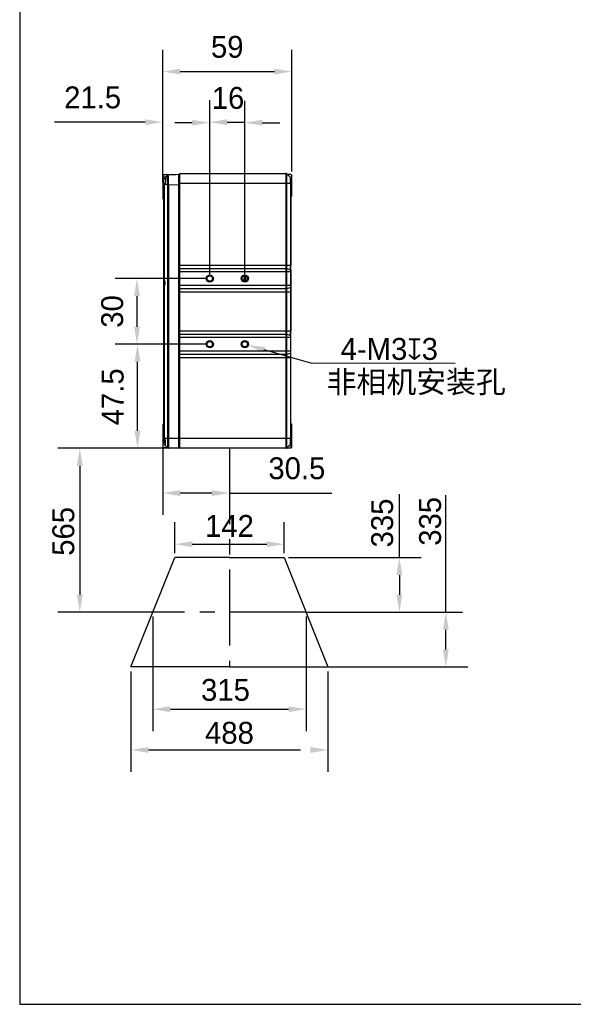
# Model space of a CAD drawing. Header units: millimetres. Extents: x 2664 to 2824, y 868 to 1048.
# Tile 1 of 10: x 2664 to 2727, y 868 to 981. Entities that reach past the tile are written whole.
import ezdxf

# ---------------------------------------------------------------- set-up
doc = ezdxf.new("R2010")
doc.units = ezdxf.units.MM
doc.header["$LTSCALE"] = 46.255
doc.header["$PDMODE"] = 3
doc.header["$PDSIZE"] = 8
doc.linetypes.add('CENTER', pattern=[0.6, 0.375, -0.075, 0.075, -0.075])
doc.layers.get('0').update_dxf_attribs({"linetype": 'CONTINUOUS'})
doc.layers.get('Defpoints').update_dxf_attribs({"linetype": 'CONTINUOUS'})
doc.layers.add('00_COMPONENTS', color=7, linetype='CONTINUOUS')
doc.layers.add('51__DRAFT_DIMS', color=7, linetype='CONTINUOUS')
doc.styles.get("Standard").update_dxf_attribs({"font": '兰亭黑 GBK.TTF', "height": 2.5})
doc.dimstyles.new('DIMSTYLE_2', dxfattribs={"dimtxt": 3, "dimasz": 2, "dimexe": 2.5, "dimexo": 0.5, "dimgap": 0.75, "dimtad": 1, "dimlfac": 4, "dimdsep": 46, "dimtxsty": 'STANDARD', "dimblk": '_FILLED', "dimblk1": '_FILLED', "dimblk2": '_FILLED', "dimcen": 0.09, "dimclrd": 8, "dimclre": 8, "dimclrt": 256, "dimazin": 2, "dimtp": 0.2, "dimtm": 0.2, "dimtfac": 1, "dimtofl": 0, "dimtmove": 0, "dimatfit": 3, "dimldrblk": '_FILLED', "dimfxl": 1, "dimtolj": 1, "dimarcsym": 0})

# ---------------------------------------------------------------- blocks, each defined once
blk = doc.blocks.new('_FILLED')
at = {"color": 0, "linetype": 'ByBlock'}
blk.add_solid([(0, 0), (-1, 0.167), (-1, -0.167)], dxfattribs=at)
blk = doc.blocks.new('*D107')
at = {"layer": '51__DRAFT_DIMS', "color": 8, "lineweight": -2}
for p, q in [((2679.98, 963.51), (2679.98, 977.41)), ((2694.73, 963.51), (2694.73, 977.41)), ((2681.98, 974.91), (2692.73, 974.91))]:
    blk.add_line(p, q, dxfattribs=at)
at = {"layer": 'Defpoints', "color": 0}
for p in [(2694.73, 974.91), (2679.98, 963.01), (2694.73, 963.01)]:
    blk.add_point(p, dxfattribs=at)
at = {"layer": '51__DRAFT_DIMS', "color": 8, "linetype": 'ByBlock', "lineweight": -2, "xscale": 2, "yscale": 2, "zscale": 2, "rotation": 180}
blk.add_blockref('_FILLED', (2679.98, 974.91), dxfattribs=at)
at = {"layer": '51__DRAFT_DIMS', "color": 8, "linetype": 'ByBlock', "lineweight": -2, "xscale": 2, "yscale": 2, "zscale": 2}
blk.add_blockref('_FILLED', (2694.73, 974.91), dxfattribs=at)
at = {"layer": '51__DRAFT_DIMS', "insert": (2687.35, 978.99), "char_height": 2.5, "attachment_point": 2, "line_spacing_factor": 0.9}
blk.add_mtext('\\A1;59{}{{\\H0.7x;}{}}', dxfattribs=at)
blk = doc.blocks.new('*D108')
at = {"layer": '51__DRAFT_DIMS', "color": 8, "lineweight": -2}
for p, q in [((2685.35, 951.76), (2685.35, 971.57)), ((2689.35, 951.76), (2689.35, 971.57)), ((2683.35, 969.07), (2681.35, 969.07)), ((2691.35, 969.07), (2693.35, 969.07))]:
    blk.add_line(p, q, dxfattribs=at)
at = {"layer": 'Defpoints', "color": 0}
for p in [(2689.35, 969.07), (2685.35, 951.26), (2689.35, 951.26)]:
    blk.add_point(p, dxfattribs=at)
at = {"layer": '51__DRAFT_DIMS', "color": 8, "linetype": 'ByBlock', "lineweight": -2, "xscale": 2, "yscale": 2, "zscale": 2}
blk.add_blockref('_FILLED', (2685.35, 969.07), dxfattribs=at)
at = {"layer": '51__DRAFT_DIMS', "color": 8, "linetype": 'ByBlock', "lineweight": -2, "xscale": 2, "yscale": 2, "zscale": 2, "rotation": 180}
blk.add_blockref('_FILLED', (2689.35, 969.07), dxfattribs=at)
at = {"layer": '51__DRAFT_DIMS', "insert": (2687.44, 973.15), "char_height": 2.5, "attachment_point": 2, "line_spacing_factor": 0.9}
blk.add_mtext('\\A1;16', dxfattribs=at)
blk = doc.blocks.new('*D109')
at = {"layer": '51__DRAFT_DIMS', "color": 8, "lineweight": -2}
for p, q in [((2684.85, 951.26), (2674.54, 951.26)), ((2677.04, 949.26), (2677.04, 945.76)), ((2684.85, 943.76), (2674.54, 943.76))]:
    blk.add_line(p, q, dxfattribs=at)
at = {"layer": 'Defpoints', "color": 0}
for p in [(2685.35, 951.26), (2677.04, 943.76), (2685.35, 943.76)]:
    blk.add_point(p, dxfattribs=at)
at = {"layer": '51__DRAFT_DIMS', "color": 8, "linetype": 'ByBlock', "lineweight": -2, "xscale": 2, "yscale": 2, "zscale": 2}
for p, rotation in [((2677.04, 951.26), 90), ((2677.04, 943.76), 270)]:
    blk.add_blockref('_FILLED', p, dxfattribs=dict(at, rotation=rotation))
at = {"layer": '51__DRAFT_DIMS', "insert": (2672.95, 947.5), "char_height": 2.5, "attachment_point": 2, "rotation": 90, "line_spacing_factor": 0.9}
blk.add_mtext('\\A1;30', dxfattribs=at)
blk = doc.blocks.new('*D110')
at = {"layer": '51__DRAFT_DIMS', "color": 8, "lineweight": -2}
for p, q in [((2679.98, 962.26), (2679.98, 971.63)), ((2685.35, 951.76), (2685.35, 971.63)), ((2677.98, 969.13), (2667.63, 969.13)), ((2687.35, 969.13), (2689.35, 969.13))]:
    blk.add_line(p, q, dxfattribs=at)
at = {"layer": 'Defpoints', "color": 0}
for p in [(2685.35, 969.13), (2679.98, 961.76), (2685.35, 951.26)]:
    blk.add_point(p, dxfattribs=at)
at = {"layer": '51__DRAFT_DIMS', "color": 8, "linetype": 'ByBlock', "lineweight": -2, "xscale": 2, "yscale": 2, "zscale": 2}
blk.add_blockref('_FILLED', (2679.98, 969.13), dxfattribs=at)
at = {"layer": '51__DRAFT_DIMS', "color": 8, "linetype": 'ByBlock', "lineweight": -2, "xscale": 2, "yscale": 2, "zscale": 2, "rotation": 180}
blk.add_blockref('_FILLED', (2685.35, 969.13), dxfattribs=at)
at = {"layer": '51__DRAFT_DIMS', "insert": (2675.23, 973.21), "char_height": 2.5, "attachment_point": 3, "line_spacing_factor": 0.9}
blk.add_mtext('\\A1;21.5', dxfattribs=at)
blk = doc.blocks.new('*D111')
at = {"layer": '51__DRAFT_DIMS', "color": 8, "lineweight": -2}
for p, q in [((2684.85, 943.76), (2674.6, 943.76)), ((2677.1, 933.88), (2677.1, 941.76)), ((2681.43, 931.88), (2674.6, 931.88))]:
    blk.add_line(p, q, dxfattribs=at)
at = {"layer": 'Defpoints', "color": 0}
for p in [(2677.1, 943.76), (2685.35, 943.76), (2681.93, 931.88)]:
    blk.add_point(p, dxfattribs=at)
at = {"layer": '51__DRAFT_DIMS', "color": 8, "linetype": 'ByBlock', "lineweight": -2, "xscale": 2, "yscale": 2, "zscale": 2}
for p, rotation in [((2677.1, 943.76), 90), ((2677.1, 931.88), 270)]:
    blk.add_blockref('_FILLED', p, dxfattribs=dict(at, rotation=rotation))
at = {"layer": '51__DRAFT_DIMS', "insert": (2673.01, 937.75), "char_height": 2.5, "attachment_point": 2, "rotation": 90, "line_spacing_factor": 0.9}
blk.add_mtext('\\A1;47.5', dxfattribs=at)
blk = doc.blocks.new('*D112')
at = {"layer": '51__DRAFT_DIMS', "color": 8, "lineweight": -2}
for p, q in [((2679.98, 934.13), (2679.98, 924.25)), ((2687.6, 931.38), (2687.6, 924.25)), ((2685.6, 926.75), (2681.98, 926.75)), ((2687.6, 926.75), (2699.3, 926.75))]:
    blk.add_line(p, q, dxfattribs=at)
at = {"layer": 'Defpoints', "color": 0}
for p in [(2679.98, 934.63), (2687.6, 931.88), (2679.98, 926.75)]:
    blk.add_point(p, dxfattribs=at)
at = {"layer": '51__DRAFT_DIMS', "color": 8, "linetype": 'ByBlock', "lineweight": -2, "xscale": 2, "yscale": 2, "zscale": 2, "rotation": 180}
blk.add_blockref('_FILLED', (2679.98, 926.75), dxfattribs=at)
at = {"layer": '51__DRAFT_DIMS', "color": 8, "linetype": 'ByBlock', "lineweight": -2, "xscale": 2, "yscale": 2, "zscale": 2}
blk.add_blockref('_FILLED', (2687.6, 926.75), dxfattribs=at)
at = {"layer": '51__DRAFT_DIMS', "insert": (2698.55, 930.84), "char_height": 2.5, "attachment_point": 3, "line_spacing_factor": 0.9}
blk.add_mtext('\\A1;30.5', dxfattribs=at)

msp = doc.modelspace()

# ---------------------------------------------------------------- linework, layer by layer
at = {"color": 8}
msp.add_line((2696.8929, 941.5975), (2691.574, 943.1209), dxfattribs=at)
at = {"color": 8, "linetype": 'CENTER'}
for p, q in [((2679.9758, 931.8826), (2668.0103, 931.8826)), ((2670.5103, 929.8826), (2670.5103, 915.1326)), ((2707.0021, 919.3826), (2707.0021, 926.6392)), ((2712.3128, 913.1326), (2712.3128, 926.5114)), ((2681.3508, 919.8826), (2681.3508, 923.4138)), ((2693.8508, 919.8826), (2693.8508, 923.4138)), ((2683.3508, 920.9138), (2691.8508, 920.9138)), ((2694.3508, 919.3826), (2709.5021, 919.3826)), ((2707.0021, 917.3826), (2707.0021, 915.1326)), ((2678.8508, 913.1326), (2668.0103, 913.1326)), ((2678.8508, 912.6326), (2678.8508, 899.559)), ((2696.3508, 913.1326), (2709.5021, 913.1326)), ((2696.3508, 912.6326), (2696.3508, 899.559)), ((2696.8508, 913.1326), (2714.8128, 913.1326)), ((2712.3128, 908.8826), (2712.3128, 911.1326)), ((2698.8508, 906.8826), (2714.8128, 906.8826)), ((2676.3508, 906.3826), (2676.3508, 894.9068)), ((2698.8508, 906.3826), (2698.8508, 894.9068)), ((2680.8508, 902.059), (2694.3508, 902.059)), ((2678.3508, 897.4068), (2696.8508, 897.4068))]:
    msp.add_line(p, q, dxfattribs=at)
at = {"color": 0, "linetype": 'CENTER', "ltscale": 0.5}
for p, q in [((2687.6008, 931.8826), (2687.6008, 906.8826)), ((2696.3508, 913.1326), (2678.8508, 913.1326))]:
    msp.add_line(p, q, dxfattribs=at)
at = {"color": 0}
for p, q in [((2676.3508, 906.8826), (2681.3508, 919.3826)), ((2687.6008, 919.3826), (2681.3508, 919.3826)), ((2687.6008, 919.3826), (2693.8508, 919.3826)), ((2693.8508, 919.3826), (2698.8508, 906.8826)), ((2687.6008, 906.8826), (2676.3508, 906.8826)), ((2687.6008, 906.8826), (2698.8508, 906.8826))]:
    msp.add_line(p, q, dxfattribs=at)
msp.add_lwpolyline([(2663.6466, 868.3435), (2823.6466, 868.3435), (2823.6466, 1048.3435), (2663.6466, 1048.3435)], close=True)
at = {"layer": '00_COMPONENTS'}
for p, q in [((2680.0684, 963.1002), (2679.9758, 963.0076)), ((2679.9758, 963.0076), (2679.9758, 961.7576)), ((2681.4759, 963.1248), (2680.0684, 963.1002)), ((2680.1374, 962.6692), (2680.534, 963.0658)), ((2680.5638, 962.0076), (2680.534, 963.0658)), ((2680.5341, 963.0624), (2680.534, 963.0654)), ((2680.5448, 962.69), (2680.5341, 963.0624)), ((2681.7758, 963.1326), (2680.6191, 963.1023)), ((2680.6521, 962.0114), (2680.6191, 963.1023)), ((2680.6192, 963.1008), (2680.6191, 963.1019)), ((2680.6195, 963.0926), (2680.6192, 963.1008)), ((2680.6248, 962.9187), (2680.6195, 963.0926)), ((2681.7758, 963.1326), (2681.7758, 931.8826)), ((2681.9258, 963.1326), (2681.7759, 963.13)), ((2681.9258, 931.8826), (2681.9258, 963.2576)), ((2681.9258, 963.2576), (2694.0491, 963.2576)), ((2694.0491, 963.2576), (2694.0491, 931.8826)), ((2694.1374, 963.1326), (2694.0491, 963.1326)), ((2694.1374, 931.9192), (2694.1374, 963.221)), ((2694.1374, 963.221), (2694.5642, 962.7942)), ((2694.6008, 963.1326), (2694.2258, 963.1326)), ((2694.6008, 963.1326), (2694.7258, 963.0076)), ((2694.7258, 960.6616), (2694.7258, 963.0076)), ((2680.3149, 962.8467), (2679.9758, 962.8526)), ((2680.1008, 951.2345), (2680.1008, 962.5808)), ((2680.5638, 962.0076), (2680.2395, 962.0076)), ((2680.5642, 931.9192), (2680.5642, 961.9778)), ((2680.5642, 961.9778), (2680.6526, 961.9778)), ((2680.6526, 961.9778), (2681.7758, 962.0072)), ((2680.6526, 961.9778), (2680.6526, 931.8826)), ((2681.9258, 962.8186), (2681.7758, 962.8212)), ((2694.0491, 962.1326), (2681.9258, 962.1326)), ((2694.0491, 962.8408), (2694.1374, 962.8424)), ((2694.5642, 962.1326), (2694.1374, 962.1326)), ((2694.5096, 962.8489), (2694.7258, 962.8526)), ((2694.5642, 962.1326), (2694.5642, 962.7942)), ((2694.5642, 962.1326), (2694.5642, 952.8025)), ((2694.6008, 962.1326), (2694.5642, 962.1326)), ((2694.6008, 962.1326), (2694.6008, 962.7058)), ((2694.6008, 962.1326), (2694.6008, 952.8025)), ((2679.9758, 961.7576), (2679.9758, 960.3826)), ((2679.9758, 961.7576), (2680.1008, 961.7576)), ((2680.1374, 961.7596), (2680.1374, 951.1306)), ((2681.7758, 961.7576), (2681.9258, 961.7576)), ((2679.9758, 960.3826), (2680.1008, 960.3804)), ((2681.7758, 960.3512), (2681.9258, 960.3486)), ((2694.0491, 960.6744), (2694.1374, 960.6729)), ((2694.5642, 960.6654), (2694.7258, 960.6626)), ((2694.6008, 957.6424), (2694.5642, 957.6049)), ((2694.5642, 957.0604), (2694.6008, 957.0228)), ((2681.9258, 952.8025), (2694.0491, 952.8025)), ((2681.9258, 952.4122), (2694.0491, 952.4122)), ((2694.0491, 952.0219), (2681.9258, 952.0219)), ((2694.1374, 952.8025), (2694.5642, 952.8025)), ((2694.1374, 952.4007), (2694.5642, 952.2675)), ((2694.5642, 952.0219), (2694.1374, 952.0219)), ((2694.5642, 952.2675), (2694.5642, 952.8025)), ((2694.5642, 952.8025), (2694.6008, 952.8025)), ((2694.5642, 952.2675), (2694.5642, 945.3025)), ((2694.6008, 952.2399), (2694.6008, 952.8025)), ((2694.6008, 952.2399), (2694.6008, 945.3025)), ((2680.1008, 950.7576), (2680.1008, 951.2345)), ((2680.1008, 932.8826), (2680.1008, 950.7576)), ((2680.1008, 950.7576), (2680.2514, 950.7576)), ((2680.1374, 951.1306), (2680.1374, 950.7576)), ((2680.1374, 950.3846), (2680.1374, 933.2556)), ((2681.9258, 950.4934), (2694.0491, 950.4934)), ((2694.0491, 950.1031), (2681.9258, 950.1031)), ((2694.0491, 949.7128), (2681.9258, 949.7128)), ((2694.1374, 950.4934), (2694.5642, 950.4934)), ((2694.1374, 950.1145), (2694.5642, 950.2478)), ((2694.5642, 949.7128), (2694.1374, 949.7128)), ((2681.9258, 945.3025), (2694.0491, 945.3025)), ((2694.1374, 945.3025), (2694.5642, 945.3025)), ((2694.5642, 944.7675), (2694.5642, 945.3025)), ((2694.5642, 945.3025), (2694.6008, 945.3025)), ((2694.6008, 944.7399), (2694.6008, 945.3025)), ((2681.9258, 944.9122), (2694.0491, 944.9122)), ((2694.0491, 944.5219), (2681.9258, 944.5219)), ((2694.1374, 944.9007), (2694.5642, 944.7675)), ((2694.5642, 944.5219), (2694.1374, 944.5219)), ((2694.5642, 944.7675), (2694.5642, 933.0076)), ((2694.6008, 933.0076), (2694.6008, 944.7399)), ((2681.9258, 942.9934), (2694.0491, 942.9934)), ((2694.1374, 942.9934), (2694.5642, 942.9934)), ((2694.1374, 942.6145), (2694.5642, 942.7478)), ((2694.0491, 942.6031), (2681.9258, 942.6031)), ((2694.0491, 942.2128), (2681.9258, 942.2128)), ((2694.5642, 942.2128), (2694.1374, 942.2128)), ((2679.9758, 934.6326), (2680.1008, 934.6348)), ((2679.9758, 934.6326), (2679.9758, 932.0076)), ((2681.7758, 934.664), (2681.9258, 934.6667)), ((2694.1374, 934.6326), (2694.0491, 934.6326)), ((2694.0491, 934.3408), (2694.1374, 934.3424)), ((2694.5642, 934.3498), (2694.7258, 934.3526)), ((2694.7258, 934.6326), (2694.6008, 934.6326)), ((2694.7258, 932.0076), (2694.7258, 934.6326))]:
    msp.add_line(p, q, dxfattribs=at)
at = {"layer": '00_COMPONENTS', "color": 0}
for p, q in [((2680.1008, 933.2576), (2679.9758, 933.2576)), ((2680.1008, 932.8826), (2680.1008, 932.4344)), ((2680.2611, 932.8826), (2680.1008, 932.8826)), ((2680.2395, 933.0076), (2681.7758, 933.0076)), ((2681.9258, 933.2576), (2681.7758, 933.2576)), ((2681.9258, 932.8309), (2681.8508, 932.8283)), ((2681.8508, 932.8283), (2681.8508, 931.9576)), ((2681.9258, 933.0076), (2694.0491, 933.0076)), ((2694.1374, 933.0076), (2694.5642, 933.0076)), ((2694.5642, 932.346), (2694.5642, 933.0076)), ((2694.5642, 933.0076), (2694.6008, 933.0076)), ((2694.6008, 932.4344), (2694.6008, 933.0076)), ((2680.07, 931.9135), (2679.9758, 932.0076)), ((2680.5797, 931.9061), (2680.0684, 931.915)), ((2680.5813, 931.905), (2680.07, 931.9135)), ((2680.1374, 932.346), (2680.2395, 932.2439)), ((2680.5642, 931.9192), (2680.2395, 932.2439)), ((2681.7758, 931.8826), (2680.6526, 931.8826)), ((2681.9258, 931.8826), (2681.7759, 931.8852)), ((2681.9258, 932.1967), (2681.8508, 932.1954)), ((2694.0491, 931.8826), (2681.9258, 931.8826)), ((2694.0491, 932.1744), (2694.1374, 932.1729)), ((2694.6008, 931.8826), (2694.0491, 931.8826)), ((2694.5642, 932.346), (2694.1374, 931.9192)), ((2694.3867, 932.1685), (2694.7258, 932.1626)), ((2694.6008, 932.1648), (2694.6008, 931.8826)), ((2694.7258, 932.0076), (2694.6008, 931.8826))]:
    msp.add_line(p, q, dxfattribs=at)
at = {"layer": '00_COMPONENTS'}
for points in [[(2680.534, 963.0654), (2680.534, 963.0657), (2680.534, 963.0658)], [(2680.6191, 963.1019), (2680.6191, 963.1022), (2680.6191, 963.1023)], [(2680.5598, 962.1505), (2680.5594, 962.1646), (2680.5591, 962.1787), (2680.5448, 962.69)], [(2680.6468, 962.1878), (2680.6464, 962.2024), (2680.646, 962.2169), (2680.6455, 962.2313), (2680.6451, 962.2457), (2680.6447, 962.2601), (2680.6442, 962.2744), (2680.6438, 962.2887), (2680.6434, 962.3029), (2680.643, 962.317), (2680.6426, 962.3311), (2680.6421, 962.3451), (2680.6417, 962.3591), (2680.6413, 962.373), (2680.6409, 962.3868), (2680.6405, 962.4006), (2680.6401, 962.4143), (2680.6397, 962.4279), (2680.6392, 962.4414), (2680.6248, 962.9187)]]:
    msp.add_lwpolyline(points, dxfattribs=at)
for centre, radius in [((2685.3508, 951.2576), 0.4125), ((2685.3508, 951.2576), 0.3125), ((2689.3508, 951.2576), 0.4125), ((2689.3508, 951.2576), 0.3125), ((2685.3508, 943.7576), 0.4125), ((2685.3508, 943.7576), 0.3125), ((2689.3508, 943.7576), 0.4125), ((2689.3508, 943.7576), 0.3125)]:
    msp.add_circle(centre, radius, dxfattribs=at)
for centre, radius, start, end in [((2680.6224, 962.9774), 0.125, 133.734743, 135.000047), ((2680.6224, 962.9774), 0.125, 92.765981, 133.734743), ((2680.6224, 962.9774), 0.125, 91.5, 92.765981), ((2694.0491, 963.1326), 0.125, 45, 90), ((2680.2258, 962.5808), 0.125, 135.000002, 180), ((2679.5841, 962.1325), 0.6672, 326.028761, 349.214582), ((2676.5957, 962.7006), 3.7092, 349.232499, 351.192137), ((2679.5647, 961.9778), 0.9996, 359.999755, 1.708026), ((2679.1879, 961.9721), 1.4647, 0.22436, 1.537168), ((2694.4758, 962.7058), 0.125, 0, 45), ((2688.1007, 951.4201), 0.9625, 347.737362, 357.451209), ((2688.1007, 951.4201), 1.2, 338.277843, 6.91072), ((2688.1007, 951.4201), 1.3125, 338.834397, 6.354045), ((2688.1007, 951.4201), 1.375, 339.91154, 5.276651), ((2688.074, 951.4207), 1.3378, 352.583121, 6.217114), ((2694.4758, 935.0578), 0.125, 315, 0)]:
    msp.add_arc(centre, radius, start, end, dxfattribs=at)
at = {"layer": '00_COMPONENTS', "color": 0}
for centre, radius, start, end in [((2679.5839, 932.8827), 0.6675, 10.790038, 33.967014), ((2676.5858, 932.3129), 3.7192, 8.811417, 10.765697), ((2680.6526, 932.0076), 0.125, 224.999446, 270.000872), ((2681.9258, 931.9576), 0.075, 180.005117, 270.000123), ((2694.0491, 932.0076), 0.125, 270, 315), ((2694.4758, 932.4344), 0.125, 315, 0)]:
    msp.add_arc(centre, radius, start, end, dxfattribs=at)
at = {"layer": '00_COMPONENTS'}
msp.add_ellipse((2679.5833, 950.7576), major_axis=(0.668, 0), ratio=0.99965709, start_param=-0.59261217, end_param=0, dxfattribs=at)
for points, knots in [([(2680.2395, 962.7713), (2680.2414, 962.7732), (2680.2474, 962.7787), (2680.2554, 962.783), (2680.2611, 962.7829)], [0, 0, 0, 0, 0.31122968, 1, 1, 1, 1]), ([(2680.2611, 962.7829), (2680.2644, 962.7828), (2680.2718, 962.7798), (2680.2799, 962.769), (2680.2866, 962.753), (2680.2921, 962.7313), (2680.2964, 962.7039), (2680.2996, 962.6711), (2680.3014, 962.6331), (2680.3022, 962.5731), (2680.2997, 962.4882), (2680.2918, 962.3771), (2680.279, 962.257), (2680.2676, 962.1745), (2680.2611, 962.1326)], [0, 0, 0, 0, 0.0148308, 0.03364035, 0.05930401, 0.09284728, 0.13452148, 0.18422091, 0.24163143, 0.30629174, 0.45495461, 0.62460269, 0.80864497, 1, 1, 1, 1]), ([(2680.6521, 962.0113), (2680.644, 962.0111), (2680.6145, 962.0101), (2680.5851, 962.0089), (2680.5638, 962.0076)], [0, 0, 0, 0, 0.27583802, 1, 1, 1, 1]), ([(2680.1374, 961.7596), (2680.1264, 961.7433), (2680.1092, 961.7101), (2680.1008, 961.6731), (2680.1008, 961.6557)], [0, 0, 0, 0, 0.53134403, 1, 1, 1, 1]), ([(2694.6008, 952.2399), (2694.6008, 952.2425), (2694.5986, 952.2486), (2694.5907, 952.2558), (2694.5789, 952.2624), (2694.5695, 952.2658), (2694.5642, 952.2675)], [0, 0, 0, 0, 0.16564152, 0.37741837, 0.65494891, 1, 1, 1, 1]), ([(2680.1374, 951.1306), (2680.1265, 951.147), (2680.1092, 951.1801), (2680.1008, 951.2171), (2680.1008, 951.2345)], [0, 0, 0, 0, 0.53136891, 1, 1, 1, 1]), ([(2680.2514, 950.7576), (2680.2513, 950.7922), (2680.246, 950.8606), (2680.2228, 950.959), (2680.1867, 951.0497), (2680.1547, 951.1049), (2680.1374, 951.1306)], [0, 0, 0, 0, 0.26199306, 0.51819945, 0.76473728, 1, 1, 1, 1]), ([(2689.3237, 950.9463), (2689.3613, 951.0441), (2689.4133, 951.2494), (2689.416, 951.4613), (2689.4048, 951.5655)], [0, 0, 0, 0, 0.49998396, 1, 1, 1, 1]), ([(2689.4232, 951.5616), (2689.4397, 951.479), (2689.4569, 951.3101), (2689.4421, 951.1411), (2689.4272, 951.0582)], [0, 0, 0, 0, 0.4999788, 1, 1, 1, 1]), ([(2680.1374, 950.3846), (2680.1264, 950.3683), (2680.1092, 950.3351), (2680.1008, 950.2981), (2680.1008, 950.2807)], [0, 0, 0, 0, 0.53134403, 1, 1, 1, 1]), ([(2694.6008, 944.7399), (2694.6008, 944.7425), (2694.5986, 944.7486), (2694.5907, 944.7558), (2694.5789, 944.7624), (2694.5695, 944.7658), (2694.5642, 944.7675)], [0, 0, 0, 0, 0.16564152, 0.37741837, 0.65494891, 1, 1, 1, 1])]:
    msp.add_open_spline(points, degree=3, knots=knots, dxfattribs=at)
msp.add_open_spline([(2694.1112, 934.3419), (2694.1207, 934.347), (2694.1296, 934.3535), (2694.1374, 934.3609)], degree=3, dxfattribs=at)
at = {"layer": '00_COMPONENTS', "color": 0}
for points, knots in [([(2680.1008, 933.3595), (2680.1008, 933.3421), (2680.1092, 933.3051), (2680.1264, 933.2719), (2680.1374, 933.2556)], [0, 0, 0, 0, 0.46865781, 1, 1, 1, 1]), ([(2680.2395, 932.2439), (2680.2433, 932.2402), (2680.2502, 932.2341), (2680.2639, 932.231), (2680.2731, 932.2372), (2680.2786, 932.2447), (2680.2845, 932.2563), (2680.2904, 932.2757), (2680.2956, 932.3045), (2680.2994, 932.3404), (2680.3015, 932.3828), (2680.3021, 932.4313), (2680.3005, 932.5064), (2680.2943, 932.6104), (2680.281, 932.7435), (2680.2684, 932.8356), (2680.2611, 932.8826)], [0, 0, 0, 0, 0.02291531, 0.039646, 0.05656985, 0.0672993, 0.0801085, 0.11270723, 0.15516709, 0.20746476, 0.26921119, 0.33979516, 0.41840891, 0.59586792, 0.79293348, 1, 1, 1, 1])]:
    msp.add_open_spline(points, degree=3, knots=knots, dxfattribs=at)
at = {"layer": '51__DRAFT_DIMS', "color": 8}
msp.add_line((2713.3913, 941.5685), (2696.8929, 941.5975), dxfattribs=at)

# ---------------------------------------------------------------- block references
at = {"color": 8, "xscale": 2, "yscale": 2, "zscale": 2, "rotation": 164.0178893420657}
msp.add_blockref('_FILLED', (2689.6513, 943.6716), dxfattribs=at)
at = {"color": 8, "linetype": 'CENTER', "xscale": 2, "yscale": 2, "zscale": 2}
for p, rotation in [((2670.5103, 931.8826), 90), ((2681.3508, 920.9138), 180), ((2707.0021, 919.3826), 90), ((2670.5103, 913.1326), 270), ((2707.0021, 913.1326), 270), ((2712.3128, 913.1326), 90), ((2712.3128, 906.8826), 270), ((2678.8508, 902.059), 180), ((2676.3508, 897.4068), 180)]:
    msp.add_blockref('_FILLED', p, dxfattribs=dict(at, rotation=rotation))
for p in [(2693.8508, 920.9138), (2696.3508, 902.059), (2698.8508, 897.4068)]:
    msp.add_blockref('_FILLED', p, dxfattribs=at)

# ---------------------------------------------------------------- texts
at = {"linetype": 'CENTER', "char_height": 2.5, "attachment_point": 5, "rotation": 90}
for insert in [(2705.0534, 923.3362), (2710.5241, 923.5217)]:
    msp.add_mtext('\\A1;335', dxfattribs=dict(at, insert=insert))
at = {"linetype": 'CENTER', "char_height": 2.5, "attachment_point": 5}
for s, insert in [('\\A1;142', (2687.6008, 922.9997)), ('\\A1;315', (2687.1463, 904.2508)), ('\\A1;488', (2687.6008, 899.3434))]:
    msp.add_mtext(s, dxfattribs=dict(at, insert=insert))
at = {"layer": '51__DRAFT_DIMS', "linetype": 'CENTER'}
msp.add_text('565', height=2.5, rotation=90, dxfattribs=at).set_placement((2669.8748, 919.5866))
at = {"layer": '51__DRAFT_DIMS', "char_height": 2.5, "attachment_point": 1, "line_spacing_factor": 0.9}
for s, insert in [('\\A1;4-M3{\\fgdt|b0|i0|c134|p2;x}3', (2700.2941, 944.4681)), ('\\A1;非相机安装孔', (2698.7004, 940.7012))]:
    msp.add_mtext(s, dxfattribs=dict(at, insert=insert))

# ---------------------------------------------------------------- dimensions: what is measured, and where the dimension line sits
at = {"layer": '51__DRAFT_DIMS', "color": 4}
dim = msp.add_linear_dim(base=(2694.7258, 974.9085), p1=(2679.9758, 963.0076), p2=(2694.7258, 963.0076), text='<>{}{{\\H0.7x;}{}}', dimstyle='DIMSTYLE_2', override={"dimtxsty": 'STANDARD'}, dxfattribs=at)
dim.commit()
dim.dimension.update_dxf_attribs({"geometry": '*D107', "text_midpoint": (2687.3508, 977.3251)})
for base, p1, p2, picture, middle in [((2685.3508, 969.1304), (2679.9758, 961.7576), (2685.3508, 951.2576), '*D110', (2671.8031, 969.1304)), ((2689.3508, 969.0656), (2685.3508, 951.2576), (2689.3508, 951.2576), '*D108', (2687.4365, 969.0656))]:
    dim = msp.add_linear_dim(base=base, p1=p1, p2=p2, dimstyle='DIMSTYLE_2', override={"dimtxsty": 'STANDARD'}, dxfattribs=at)
    dim.commit()
    dim.dimension.update_dxf_attribs({"geometry": picture, "text_midpoint": middle, "dimtype": 160})
for base, p1, p2, angle, picture, middle in [((2677.038, 943.7576), (2685.3508, 951.2576), (2685.3508, 943.7576), 270, '*D109', (2677.038, 947.501)), ((2677.095, 943.7576), (2681.9258, 931.8826), (2685.3508, 943.7576), 90, '*D111', (2677.095, 937.7476)), ((2679.9758, 926.7544), (2687.6008, 931.8826), (2679.9758, 934.6326), 180, '*D112', (2695.1123, 926.7544))]:
    dim = msp.add_linear_dim(base=base, p1=p1, p2=p2, angle=angle, dimstyle='DIMSTYLE_2', override={"dimtxsty": 'STANDARD'}, dxfattribs=at)
    dim.commit()
    dim.dimension.update_dxf_attribs({"geometry": picture, "text_midpoint": middle, "dimtype": 160})

doc.saveas('drawing.dxf')
